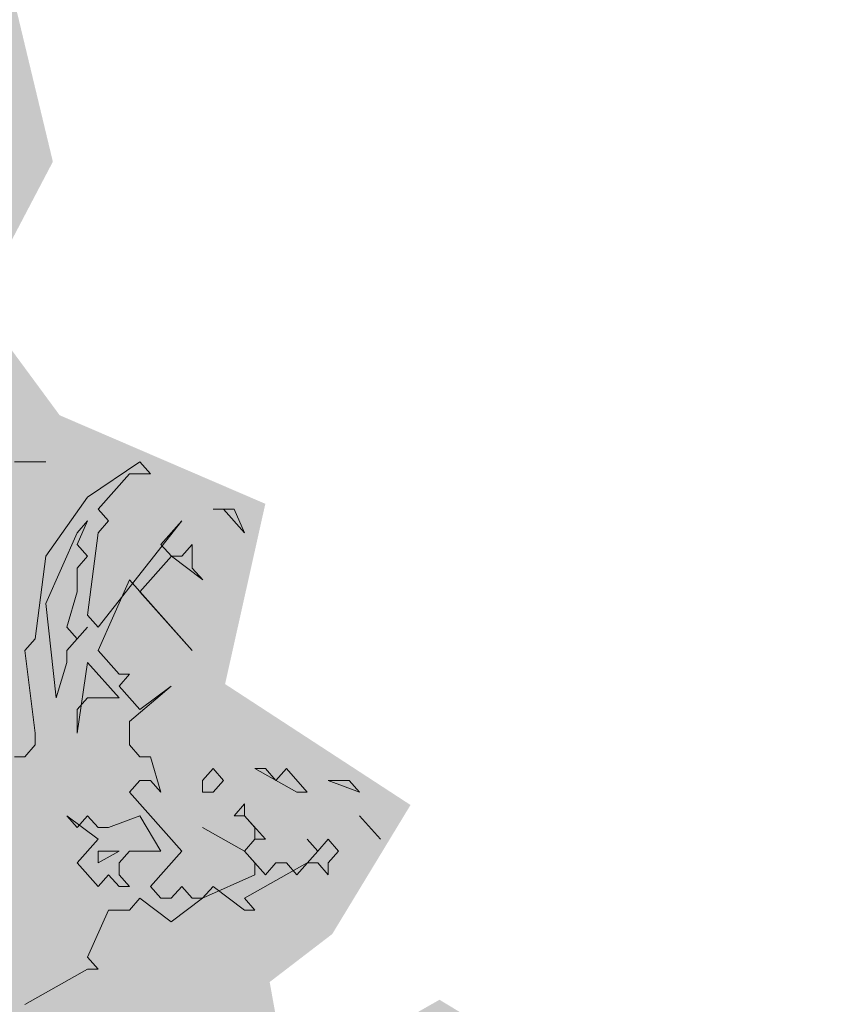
# Model space of a CAD drawing. Header units: metres. Extents: x -111 to -1, y -8 to 26.
# Tile 184 of 209: x -7.202 to -6.323, y 3.601 to 4.668. Entities that reach past the tile are written whole.
import ezdxf

# ---------------------------------------------------------------- set-up
doc = ezdxf.new("R2010")
doc.units = ezdxf.units.M
doc.header["$MEASUREMENT"] = 0
doc.layers.add('60 Pflanzen außen', color=7, linetype='Continuous')
doc.layers.add('94 Genehmigungsplanung Bemaßung', color=7, linetype='Continuous')
doc.styles.add('ERSTELLTER_STIL_2', font='arial.ttf')
doc.dimstyles.new('ERSTELLTER_STIL__1', dxfattribs={"dimtxt": 0.25, "dimasz": 0.19, "dimexe": 0.18, "dimexo": 0.1, "dimgap": 0, "dimtad": 1, "dimtih": 1, "dimtoh": 1, "dimzin": 0, "dimdsep": 46, "dimtxsty": 'ERSTELLTER_STIL_2', "dimblk": 'ARROWHEAD_6', "dimblk1": 'ARROWHEAD_6', "dimblk2": 'ARROWHEAD_6', "dimcen": 0.09, "dimclrd": 7, "dimclre": 7, "dimclrt": 7, "dimazin": 0, "dimtfac": 1, "dimtdec": 4, "dimtmove": 0, "dimatfit": 3, "dimfxl": 1, "dimtolj": 1, "dimtzin": 0, "dimarcsym": 0})

# ---------------------------------------------------------------- blocks, each defined once
blk = doc.blocks.new('Laubbäume 27[6]_1', base_point=(-8.3502, -0.2668))
at = {"layer": '60 Pflanzen außen', "linetype": 'Continuous', "lineweight": 0, "true_color": 0xffffff}
blk.add_hatch(color=7, dxfattribs=at).paths.add_polyline_path([(-6.6475, 2.5065), (-6.8906, 2.5734), (-6.9676, 2.7181), (-7.1273, 2.91), (-7.1854, 2.995), (-7.1443, 3.0471), (-7.0934, 3.006), (-6.9603, 2.9292), (-6.97, 2.8195), (-6.8877, 2.7456), (-6.8078, 2.8469), (-6.5923, 2.8497), (-6.5705, 3.0827), (-6.5801, 3.2471), (-6.5341, 3.3623), (-6.6067, 3.5213), (-6.7472, 3.6063), (-6.7956, 3.5788), (-6.815, 3.524), (-6.9063, 3.4876), (-6.9312, 3.6255), (-6.8634, 3.6775), (-6.7786, 3.8173), (-6.9795, 3.9483), (-6.9359, 4.1436), (-7.1587, 4.2395), (-7.2472, 4.3596), (-7.1661, 4.5142), (-7.2428, 4.8339), (-7.3857, 4.9445), (-7.4921, 4.9878), (-7.4929, 5.0797), (-7.5528, 5.2101), (-7.6311, 5.1785), (-7.7346, 5.2548), (-7.6859, 5.3589), (-7.6495, 5.5048), (-7.6591, 5.6825), (-7.7985, 5.6923), (-8.0234, 5.6709), (-8.1907, 5.6365), (-8.4362, 5.5182), (-8.4696, 5.3898), (-8.6556, 5.3569), (-8.6725, 5.3004), (-8.5655, 5.199), (-8.6963, 5.1365), (-8.7892, 5.1201), (-8.7922, 5.0543), (-8.8841, 5.0148), (-9.0304, 4.7648), (-9.0014, 4.5839), (-8.9288, 4.4721), (-8.9026, 4.3602), (-9.0217, 4.3931), (-9.1467, 4.4326), (-9.1588, 4.7287), (-9.3325, 4.9228), (-9.4081, 4.9129), (-9.5999, 4.5421), (-9.6289, 4.3998), (-9.7277, 4.2715), (-9.5678, 4.1386), (-9.3892, 3.9401), (-9.3493, 3.8315), (-9.4185, 3.7174), (-9.5105, 3.7545), (-9.5629, 3.8178), (-9.5716, 3.6712), (-9.6152, 3.5988), (-9.739, 3.7108), (-9.862, 3.7222), (-9.8201, 3.4759), (-10.0972, 3.4227), (-10.2469, 3.3386), (-10.3027, 3.1333), (-10.3139, 2.9644), (-10.3097, 2.7417), (-10.3013, 2.5665), (-10.1089, 2.3722), (-10.1257, 2.287), (-10.0294, 2.2017), (-10.0336, 2.0691), (-9.9385, 1.9105), (-9.7785, 1.818), (-9.9375, 1.6664), (-9.8705, 1.5385), (-9.812, 1.6427), (-9.7268, 1.6948), (-9.6488, 1.5054), (-9.661, 1.3656), (-9.5538, 1.3451), (-9.699, 1.2022), (-9.7618, 1.079), (-9.7535, 0.8517), (-9.5797, 0.8845), (-9.4074, 0.7906), (-9.395, 0.6372), (-9.2824, 0.4755), (-9.1933, 0.3727), (-9.115, 0.4201), (-9.0703, 0.7085), (-9.0284, 0.7796), (-8.9726, 0.7203), (-8.9029, 0.748), (-8.8626, 0.7614), (-8.875, 0.9216), (-8.7495, 1.044), (-8.6798, 1.044), (-8.5299, 0.9848), (-8.4671, 0.969), (-8.2958, 0.8165), (-8.2505, 0.4971), (-8.2845, 0.3821), (-8.2619, 0.2288), (-8.2732, 0.0883), (-8.2619, 0.05), (-8.2732, -0.0139), (-8.2619, -0.0267), (-8.2846, -0.18), (-8.3072, -0.2311), (-8.2619, -0.2183), (-8.2393, -0.1928), (-8.1826, -0.2311), (-8.1486, -0.2183), (-8.1373, -0.2055), (-8.1033, -0.2311), (-8.092, -0.2439), (-8.0466, -0.2311), (-8.0126, -0.2311), (-8.0466, -0.1672), (-8.0576, 0.0931), (-8.0466, 0.2032), (-8.0579, 0.216), (-8.0466, 0.2288), (-8.0692, 0.3821), (-8.0525, 0.4573), (-7.9431, 0.413), (-7.8131, 0.3147), (-7.7695, 0.3443), (-7.7538, 0.4166), (-7.7085, 0.4725), (-7.6765, 0.3903), (-7.617, 0.3376), (-7.5457, 0.3732), (-7.5219, 0.4934), (-7.5372, 0.7254), (-7.4614, 0.6977), (-7.4818, 0.8034), (-7.4207, 0.8582), (-7.3971, 0.9361), (-7.3153, 0.9443), (-7.3063, 0.8721), (-7.2478, 0.831), (-7.2417, 0.6985), (-7.1489, 0.5614), (-7.0279, 0.7396), (-7.0864, 0.8972), (-7.2158, 1.0956), (-7.1549, 1.1325), (-6.9835, 0.9338), (-6.9088, 0.9634), (-7.0359, 1.1531), (-7.0343, 1.3175), (-6.9552, 1.2604), (-6.82, 1.4089), (-6.9209, 1.6396), (-6.8665, 1.6533), (-6.7736, 1.6031), (-6.6979, 1.6728), (-6.7711, 1.9357), (-6.7115, 2.0427), (-6.6098, 2.1413), (-6.589, 2.2701)])
at = {"layer": '60 Pflanzen außen', "color": 8, "linetype": 'Continuous', "lineweight": 18}
for p, q in [((-7.2077, 4.189), (-7.1737, 4.189)), ((-7.1737, 4.189), (-7.2077, 4.189)), ((-7.0717, 4.1889), (-7.1284, 4.1506)), ((-7.0604, 4.1762), (-7.0717, 4.1889)), ((-7.1171, 4.1379), (-7.0831, 4.1762)), ((-7.0831, 4.1762), (-7.0604, 4.1762)), ((-7.1284, 4.1506), (-7.1737, 4.0868)), ((-7.1057, 4.1251), (-7.1171, 4.1379)), ((-6.9924, 4.1378), (-6.9811, 4.1378)), ((-6.9697, 4.1378), (-6.9924, 4.1378)), ((-6.9811, 4.1378), (-6.9584, 4.1123)), ((-6.9584, 4.1123), (-6.9697, 4.1378)), ((-7.1397, 4.0995), (-7.1284, 4.1251)), ((-7.1284, 4.1251), (-7.1397, 4.1123)), ((-7.0264, 4.1251), (-7.1171, 4.0101)), ((-7.1171, 4.1123), (-7.1057, 4.1251)), ((-7.0491, 4.0995), (-7.0264, 4.1251)), ((-7.1397, 4.1123), (-7.1737, 4.0357)), ((-7.1284, 4.0229), (-7.1171, 4.1123)), ((-7.1284, 4.0868), (-7.1397, 4.0995)), ((-7.0377, 4.0867), (-7.0491, 4.0995)), ((-7.0151, 4.0995), (-7.0264, 4.0867)), ((-7.0151, 4.074), (-7.0151, 4.0995)), ((-7.1737, 4.0868), (-7.1851, 3.9973)), ((-7.1397, 4.074), (-7.1284, 4.0868)), ((-7.0717, 4.0484), (-7.0377, 4.0867)), ((-7.0377, 4.0867), (-7.0037, 4.0612)), ((-7.0264, 4.0867), (-7.0377, 4.0867)), ((-7.1397, 4.0484), (-7.1397, 4.074)), ((-7.0037, 4.0612), (-7.0151, 4.074)), ((-7.1171, 3.9846), (-7.0831, 4.0612)), ((-7.0831, 4.0612), (-7.0151, 3.9845)), ((-7.1511, 4.0101), (-7.1397, 4.0484)), ((-7.0151, 3.9845), (-7.0717, 4.0484)), ((-7.1737, 4.0357), (-7.1624, 3.9335)), ((-7.1171, 4.0101), (-7.1284, 4.0229)), ((-7.1511, 3.9846), (-7.1284, 4.0101)), ((-7.1397, 3.9973), (-7.1511, 4.0101)), ((-7.1284, 4.0101), (-7.1397, 3.9973)), ((-7.1851, 3.9973), (-7.1964, 3.9846)), ((-7.1964, 3.9846), (-7.1851, 3.8951)), ((-7.1511, 3.9718), (-7.1511, 3.9846)), ((-7.0944, 3.959), (-7.1171, 3.9846)), ((-7.1624, 3.9335), (-7.1511, 3.9718)), ((-7.1284, 3.9718), (-7.1397, 3.8951)), ((-7.0944, 3.9334), (-7.1284, 3.9718)), ((-7.0944, 3.9462), (-7.0831, 3.959)), ((-7.0831, 3.959), (-7.0944, 3.959)), ((-7.0718, 3.9207), (-7.0944, 3.9462)), ((-7.0831, 3.9079), (-7.0378, 3.9462)), ((-7.0378, 3.9462), (-7.0718, 3.9207)), ((-7.1397, 3.9207), (-7.1284, 3.9335)), ((-7.1284, 3.9335), (-7.0944, 3.9334)), ((-7.1397, 3.8951), (-7.1397, 3.9207)), ((-7.0831, 3.8823), (-7.0831, 3.9079)), ((-7.1851, 3.8951), (-7.1851, 3.8824)), ((-7.1851, 3.8824), (-7.1964, 3.8696)), ((-7.0718, 3.8696), (-7.0831, 3.8823)), ((-7.1964, 3.8696), (-7.2077, 3.8696)), ((-7.0604, 3.8696), (-7.0718, 3.8696)), ((-7.0491, 3.8312), (-7.0604, 3.8696)), ((-6.9924, 3.8568), (-7.0038, 3.844)), ((-6.9811, 3.844), (-6.9924, 3.8568)), ((-6.9358, 3.8568), (-6.9471, 3.8568)), ((-6.9471, 3.8568), (-6.9018, 3.8312)), ((-6.9245, 3.844), (-6.9358, 3.8568)), ((-6.9131, 3.8568), (-6.9245, 3.844)), ((-6.8905, 3.8312), (-6.9131, 3.8568)), ((-7.0831, 3.8312), (-7.0718, 3.844)), ((-7.0718, 3.844), (-7.0604, 3.844)), ((-7.0604, 3.844), (-7.0491, 3.8312)), ((-7.0038, 3.844), (-7.0038, 3.8312)), ((-6.9924, 3.8312), (-6.9811, 3.844)), ((-6.8451, 3.844), (-6.8678, 3.844)), ((-6.8678, 3.844), (-6.8338, 3.8312)), ((-6.8338, 3.8312), (-6.8451, 3.844)), ((-7.0264, 3.7674), (-7.0831, 3.8312)), ((-7.0038, 3.8312), (-6.9924, 3.8312)), ((-6.9018, 3.8312), (-6.8905, 3.8312)), ((-6.9584, 3.8185), (-6.9698, 3.8057)), ((-6.9584, 3.8057), (-6.9584, 3.8185)), ((-7.1397, 3.7929), (-7.1511, 3.8057)), ((-7.1511, 3.8057), (-7.1171, 3.7802)), ((-7.1284, 3.8057), (-7.1397, 3.7929)), ((-7.1171, 3.7929), (-7.1284, 3.8057)), ((-7.0718, 3.8057), (-7.1058, 3.7929)), ((-7.0491, 3.7674), (-7.0718, 3.8057)), ((-6.9698, 3.8057), (-6.9584, 3.8057)), ((-6.9358, 3.7801), (-6.9584, 3.8057)), ((-6.9584, 3.8057), (-6.9471, 3.7929)), ((-6.8338, 3.8057), (-6.8111, 3.7801)), ((-6.8111, 3.7801), (-6.8338, 3.8057)), ((-7.1058, 3.7929), (-7.1171, 3.7929)), ((-6.9585, 3.7674), (-7.0038, 3.7929)), ((-7.0038, 3.7929), (-6.9585, 3.7674)), ((-6.9471, 3.7929), (-6.9471, 3.7801)), ((-7.1171, 3.7802), (-7.1398, 3.7546)), ((-6.9585, 3.7674), (-6.9471, 3.7801)), ((-6.9471, 3.7801), (-6.9585, 3.7674)), ((-6.9471, 3.7801), (-6.9358, 3.7801)), ((-6.8791, 3.7674), (-6.8905, 3.7801)), ((-6.8905, 3.7801), (-6.8791, 3.7674)), ((-6.8678, 3.7801), (-6.8791, 3.7674)), ((-6.8565, 3.7674), (-6.8678, 3.7801)), ((-7.1171, 3.7546), (-7.0944, 3.7674)), ((-7.0944, 3.7674), (-7.1171, 3.7674)), ((-7.1171, 3.7674), (-7.1171, 3.7546)), ((-7.0944, 3.7546), (-7.0831, 3.7674)), ((-7.0831, 3.7674), (-7.0491, 3.7674)), ((-7.0604, 3.729), (-7.0264, 3.7674)), ((-6.9358, 3.7418), (-6.9585, 3.7674)), ((-6.9585, 3.7674), (-6.9471, 3.7546)), ((-6.8791, 3.7674), (-6.9018, 3.7418)), ((-6.8678, 3.7546), (-6.8565, 3.7674)), ((-7.1398, 3.7546), (-7.1171, 3.7291)), ((-7.0944, 3.7418), (-7.0944, 3.7546)), ((-6.9585, 3.7163), (-6.8905, 3.7546)), ((-6.9471, 3.7546), (-6.9471, 3.7418)), ((-6.9245, 3.7546), (-6.9358, 3.7418)), ((-6.9131, 3.7546), (-6.9245, 3.7546)), ((-6.9018, 3.7418), (-6.9131, 3.7546)), ((-6.8905, 3.7546), (-6.8791, 3.7546)), ((-6.8791, 3.7546), (-6.8678, 3.7418)), ((-6.8678, 3.7418), (-6.8678, 3.7546)), ((-7.1171, 3.7291), (-7.1058, 3.7418)), ((-7.1058, 3.7418), (-7.0944, 3.7291)), ((-7.0831, 3.729), (-7.0944, 3.7418)), ((-6.9471, 3.7418), (-7.0038, 3.7163)), ((-7.0944, 3.7291), (-7.0831, 3.729)), ((-7.0491, 3.7163), (-7.0604, 3.729)), ((-7.0264, 3.729), (-7.0378, 3.7163)), ((-7.0151, 3.7163), (-7.0264, 3.729)), ((-7.0038, 3.7163), (-6.9925, 3.729)), ((-6.9925, 3.729), (-6.9585, 3.7035)), ((-7.0831, 3.7035), (-7.0718, 3.7163)), ((-7.0718, 3.7163), (-7.0378, 3.6907)), ((-7.0378, 3.7163), (-7.0491, 3.7163)), ((-7.0378, 3.6907), (-7.0038, 3.7163)), ((-7.0038, 3.7163), (-7.0151, 3.7163)), ((-6.9471, 3.7035), (-6.9585, 3.7163)), ((-7.1284, 3.6524), (-7.1058, 3.7035)), ((-7.1058, 3.7035), (-7.0831, 3.7035)), ((-6.9585, 3.7035), (-6.9471, 3.7035)), ((-7.1171, 3.6396), (-7.1284, 3.6524)), ((-7.1964, 3.6013), (-7.1284, 3.6396)), ((-7.1284, 3.6396), (-7.1171, 3.6396))]:
    blk.add_line(p, q, dxfattribs=at)
blk = doc.blocks.new('*D122', base_point=(-27236.1321, 0))
at = {"layer": '94 Genehmigungsplanung Bemaßung', "color": 7, "linetype": 'Continuous', "lineweight": 13}
for p, q in [((-17.3411, 9.3843), (-17.3411, 9.7593)), ((-2.3419, 9.3843), (-2.3419, 9.7593)), ((-17.2411, 9.6718), (-17.4411, 9.4718)), ((-2.4419, 9.4718), (-2.2419, 9.6718)), ((-17.3411, 9.5718), (-2.3419, 9.5718)), ((-2.3419, 9.5718), (-2.1919, 9.5718))]:
    blk.add_line(p, q, dxfattribs=at)
at = {"layer": '94 Genehmigungsplanung Bemaßung', "color": 7, "lineweight": 13, "insert": (-10.2705, 9.6218), "char_height": 0.25, "attachment_point": 7, "style": 'ERSTELLTER_STIL_2'}
blk.add_mtext('\\A1;{\\pql;\\fArial|b0|i0|c0|p0;\\W1.000000;15,00}', dxfattribs=at)
blk = doc.blocks.new('ARROWHEAD_6')
at = {"color": 0, "linetype": 'Continuous', "lineweight": 0}
for p, q in [((-0.5, -0.5), (0.5, 0.5)), ((0, 0), (-1, 0))]:
    blk.add_line(p, q, dxfattribs=at)

msp = doc.modelspace()

# ---------------------------------------------------------------- block references
at = {"layer": '60 Pflanzen außen', "color": 8, "linetype": 'Continuous', "lineweight": 18}
msp.add_blockref('Laubbäume 27[6]_1', (-8.3502, -0.2668), dxfattribs=at)

# ---------------------------------------------------------------- dimensions: what is measured, and where the dimension line sits
at = {"layer": '94 Genehmigungsplanung Bemaßung', "color": 7, "linetype": 'Continuous', "lineweight": 13}
dim = msp.add_linear_dim(base=(-2.3419, 9.5718), p1=(-17.3411, -0.4), p2=(-2.3419, 25.35), dimstyle='ERSTELLTER_STIL__1', dxfattribs=at)
dim.commit()
dim.dimension.update_dxf_attribs({"geometry": '*D122', "text_midpoint": (-9.8517, 9.7468), "dimtype": 160})

doc.saveas('drawing.dxf')
